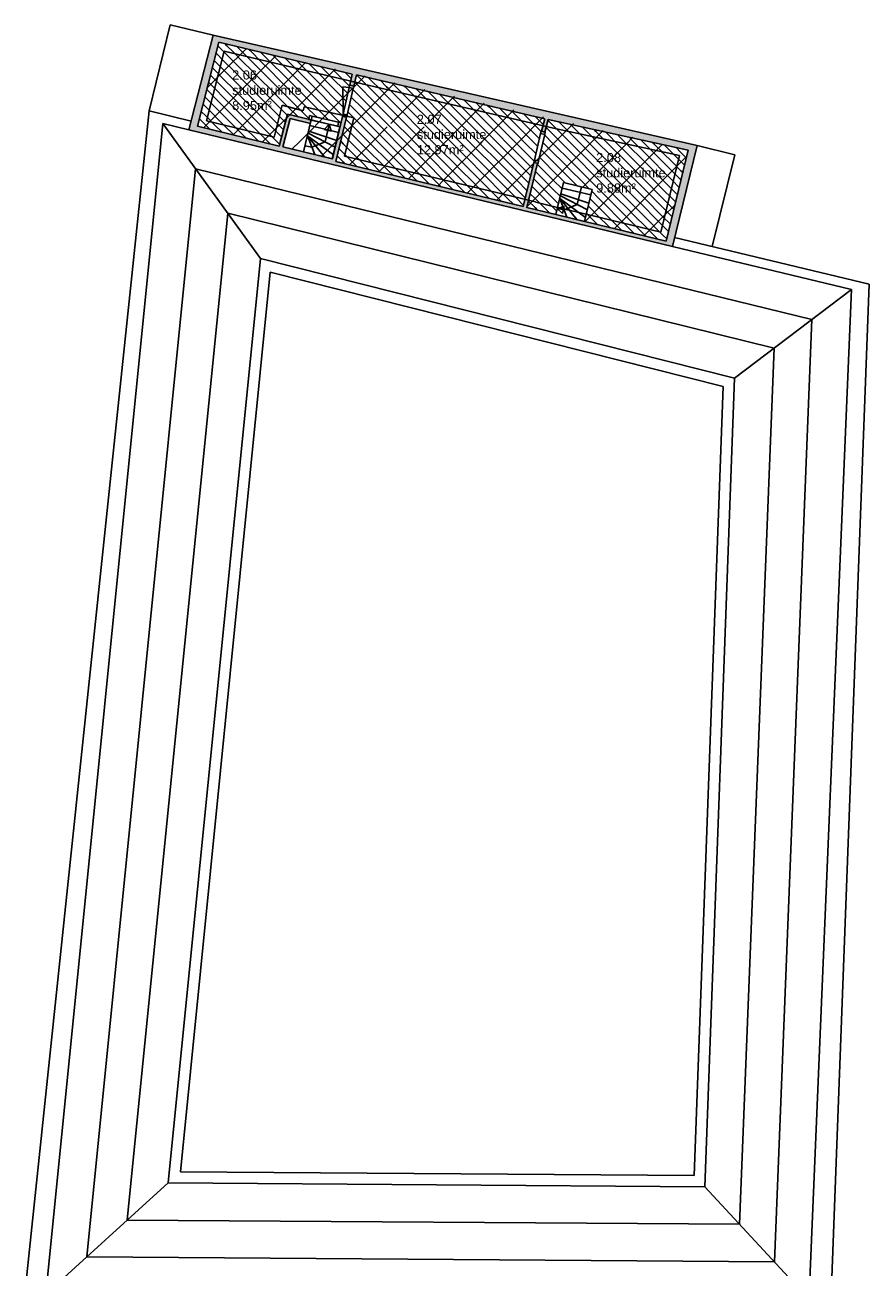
# Model space of a CAD drawing. Extents: x -9.8 to 14.6, y -7 to 44.3.
# Tile 5 of 5: x -8.5 to 14.6, y 10.3 to 44.3. Entities that reach past the tile are written whole.
import ezdxf

# ---------------------------------------------------------------- set-up
doc = ezdxf.new("R2010")
doc.units = 0
doc.linetypes.add('STRICHPUNKT', pattern=[25.4, 12.7, -6.35, 0, -6.35])
doc.linetypes.add('VERDECKT', pattern=[9.525, 6.35, -3.175])
for name, color, linetype in [('XR$1$STANDARD', 7, 'CONTINUOUS'), ('XR$2$STANDARD', 7, 'CONTINUOUS'), ('XR$3$STANDARD', 7, 'CONTINUOUS'), ('XR$4$STANDARD', 7, 'CONTINUOUS')]:
    doc.layers.add(name, color=color, linetype=linetype)
doc.styles.add('ARIAL', font='ARIAL.TTF')

# ---------------------------------------------------------------- blocks, each defined once
blk = doc.blocks.new('PATROON_2')
at = {"layer": 'XR$3$STANDARD', "color": 7, "linetype": 'ByBlock'}
for p, q in [((-3, 43), (-2.397, 43.603)), ((-2, 43), (-1.584, 43.416)), ((-1, 43), (-0.77, 43.23)), ((-3.464, 42.536), (-3, 43)), ((-2.758, 42.242), (-2, 43)), ((-1.716, 42.284), (-1, 43)), ((-0.746, 42.254), (0, 43)), ((0, 43), (0.043, 43.043)), ((0, 42), (0.856, 42.856)), ((1, 42), (1.669, 42.669)), ((-3, 42), (-2.759, 42.241)), ((-2, 42), (-1.719, 42.281)), ((-1, 42), (-0.746, 42.254)), ((2, 42), (2.483, 42.483)), ((3, 42), (3.296, 42.296)), ((-3.566, 41.434), (-3, 42)), ((-2.76, 41.24), (-2, 42)), ((-1.954, 41.046), (-1, 42)), ((-1, 41), (0, 42)), ((0.679, 41.679), (1, 42)), ((1.551, 41.551), (2, 42)), ((2.555, 41.555), (3, 42)), ((3.189, 41.189), (4, 42)), ((4, 42), (4.109, 42.109)), ((4.048, 41.048), (4.922, 41.922)), ((0, 41), (0.679, 41.679)), ((5, 41), (5.735, 41.735)), ((6, 41), (6.549, 41.549)), ((1, 41), (1.459, 41.459)), ((2, 41), (2.331, 41.331)), ((2.331, 41.331), (2.463, 41.463)), ((3, 41), (3.189, 41.189)), ((7, 41), (7.362, 41.362)), ((8, 41), (8.175, 41.175)), ((-1.153, 40.847), (-1.089, 40.911)), ((-1.089, 40.911), (-1, 41)), ((-0.331, 40.669), (-0.146, 40.854)), ((-0.146, 40.854), (0, 41)), ((0.422, 40.422), (0.797, 40.797)), ((0.797, 40.797), (1, 41)), ((1.74, 40.74), (2, 41)), ((2.683, 40.683), (3, 41)), ((3, 40), (4, 41)), ((4, 41), (4.048, 41.048)), ((4, 40), (5, 41)), ((5, 40), (6, 41)), ((6, 40), (7, 41)), ((7, 40), (8, 41)), ((8.342, 40.342), (8.988, 40.988)), ((1.228, 40.228), (1.74, 40.74)), ((2.034, 40.034), (2.683, 40.683)), ((9, 40), (9.648, 40.648)), ((8, 40), (8.339, 40.339)), ((8.339, 40.339), (8.34, 40.34)), ((8.34, 40.34), (8.342, 40.342)), ((2.84, 39.84), (3, 40)), ((3.646, 39.646), (4, 40)), ((4.452, 39.452), (5, 40)), ((5.258, 39.258), (6, 40)), ((6.81, 39.81), (7, 40)), ((7, 39), (8, 40)), ((8, 39), (9, 40)), ((9, 39), (9.33, 39.33)), ((6.064, 39.064), (6.073, 39.073)), ((6.87, 38.87), (7, 39)), ((7.675, 38.675), (8, 39)), ((8.481, 38.481), (9, 39))]:
    blk.add_line(p, q, dxfattribs=at)
blk = doc.blocks.new('PATROON_6')
at = {"layer": 'XR$4$STANDARD', "color": 7, "linetype": 'ByBlock'}
for p, q in [((1, 42.5), (0.619, 42.881)), ((1.5, 42), (1, 42.5)), ((1.44, 42.56), (1.27, 42.73)), ((1.5, 42.5), (1.44, 42.56)), ((2, 42), (1.5, 42.5)), ((2, 42.5), (1.922, 42.578)), ((2.262, 42.238), (2, 42.5)), ((1, 42), (0.522, 42.478)), ((2.5, 42), (2.262, 42.238)), ((3, 42), (2.574, 42.426)), ((3.5, 42), (3.225, 42.275)), ((0.5, 42), (0.425, 42.075)), ((1, 41.5), (0.5, 42)), ((1.5, 41.5), (1, 42)), ((2, 41.5), (1.5, 42)), ((2.5, 41.5), (2, 42)), ((3, 41.5), (2.5, 42)), ((3.5, 41.5), (3, 42)), ((4, 41.5), (3.5, 42)), ((4, 42), (3.877, 42.123)), ((4.5, 41.5), (4, 42)), ((5, 41.5), (4.529, 41.971)), ((5.5, 41.5), (5.181, 41.819)), ((0.5, 41.5), (0.328, 41.672)), ((1, 41), (0.5, 41.5)), ((1.5, 41), (1, 41.5)), ((2, 41), (1.5, 41.5)), ((2.5, 41), (2, 41.5)), ((3, 41), (2.5, 41.5)), ((3.5, 41), (3, 41.5)), ((4, 41), (3.5, 41.5)), ((4.5, 41), (4, 41.5)), ((5, 41), (4.5, 41.5)), ((5.5, 41), (5, 41.5)), ((5.677, 41.323), (5.5, 41.5)), ((0.5, 41), (0.231, 41.269)), ((0.5, 40.5), (0.134, 40.866)), ((1, 40.5), (0.5, 41)), ((1.5, 40.5), (1, 41)), ((2, 40.5), (1.5, 41)), ((2.5, 40.5), (2, 41)), ((3, 40.5), (2.5, 41)), ((3.5, 40.5), (3, 41)), ((4, 40.5), (3.5, 41)), ((4.5, 40.5), (4, 41)), ((5, 40.5), (4.5, 41)), ((5.481, 40.519), (5, 41)), ((5.579, 40.921), (5.5, 41)), ((0.627, 40.373), (0.5, 40.5)), ((1.285, 40.215), (1, 40.5)), ((1.944, 40.056), (1.5, 40.5)), ((2.5, 40), (2, 40.5)), ((3, 40), (2.5, 40.5)), ((3.5, 40), (3, 40.5)), ((4, 40), (3.5, 40.5)), ((4.5, 40), (4, 40.5)), ((5, 40), (4.5, 40.5)), ((5.383, 40.117), (5, 40.5)), ((2.603, 39.897), (2.5, 40)), ((3.261, 39.739), (3, 40)), ((3.92, 39.58), (3.5, 40)), ((4.5, 39.5), (4, 40)), ((5, 39.5), (4.5, 40)), ((5.286, 39.714), (5, 40)), ((4.579, 39.421), (4.5, 39.5)), ((5.188, 39.312), (5, 39.5))]:
    blk.add_line(p, q, dxfattribs=at)
at = {"layer": 'XR$4$STANDARD', "color": 7, "linetype": 'VERDECKT'}
for p, q in [((0.75, 42.5), (0.571, 42.679)), ((1, 42.25), (0.75, 42.5)), ((1, 42.75), (0.944, 42.806)), ((1.029, 42.721), (1, 42.75)), ((1.25, 42.5), (1.029, 42.721)), ((1.5, 42.25), (1.25, 42.5)), ((1.75, 42.5), (1.596, 42.654)), ((2, 42.25), (1.75, 42.5)), ((2.25, 42.5), (2.248, 42.502)), ((2.5, 42.25), (2.25, 42.5)), ((0.5, 42.25), (0.474, 42.276)), ((0.75, 42), (0.5, 42.25)), ((1.25, 42), (1, 42.25)), ((1.75, 42), (1.5, 42.25)), ((2.25, 42), (2, 42.25)), ((2.673, 42.077), (2.5, 42.25)), ((3, 42.25), (2.9, 42.35)), ((3.25, 42), (3, 42.25)), ((3.75, 42), (3.551, 42.199)), ((0.5, 41.75), (0.377, 41.873)), ((1, 41.75), (0.75, 42)), ((1.5, 41.75), (1.25, 42)), ((2, 41.75), (1.75, 42)), ((2.5, 41.75), (2.25, 42)), ((2.75, 42), (2.673, 42.077)), ((3, 41.75), (2.75, 42)), ((3.5, 41.75), (3.25, 42)), ((4, 41.75), (3.75, 42)), ((4.25, 42), (4.203, 42.047)), ((4.5, 41.75), (4.25, 42)), ((5, 41.75), (4.855, 41.895)), ((0.75, 41.5), (0.5, 41.75)), ((1, 41.25), (0.75, 41.5)), ((1.25, 41.5), (1, 41.75)), ((1.5, 41.25), (1.25, 41.5)), ((1.75, 41.5), (1.5, 41.75)), ((2, 41.25), (1.75, 41.5)), ((2.25, 41.5), (2, 41.75)), ((2.5, 41.25), (2.25, 41.5)), ((2.75, 41.5), (2.5, 41.75)), ((3, 41.25), (2.75, 41.5)), ((3.25, 41.5), (3, 41.75)), ((3.5, 41.25), (3.25, 41.5)), ((3.75, 41.5), (3.5, 41.75)), ((4, 41.25), (3.75, 41.5)), ((4.25, 41.5), (4, 41.75)), ((4.5, 41.25), (4.25, 41.5)), ((4.75, 41.5), (4.5, 41.75)), ((5, 41.25), (4.75, 41.5)), ((5.25, 41.5), (5, 41.75)), ((5.5, 41.25), (5.25, 41.5)), ((5.726, 41.524), (5.507, 41.743)), ((0.5, 41.25), (0.28, 41.47)), ((0.75, 41), (0.5, 41.25)), ((1.25, 41), (1, 41.25)), ((1.75, 41), (1.5, 41.25)), ((2.25, 41), (2, 41.25)), ((2.75, 41), (2.5, 41.25)), ((3.25, 41), (3, 41.25)), ((3.75, 41), (3.5, 41.25)), ((4.25, 41), (4, 41.25)), ((4.75, 41), (4.5, 41.25)), ((5.25, 41), (5, 41.25)), ((5.628, 41.122), (5.5, 41.25)), ((0.25, 41), (0.183, 41.067)), ((0.5, 40.75), (0.25, 41)), ((1, 40.75), (0.75, 41)), ((1.5, 40.75), (1.25, 41)), ((2, 40.75), (1.75, 41)), ((2.5, 40.75), (2.25, 41)), ((3, 40.75), (2.75, 41)), ((3.5, 40.75), (3.25, 41)), ((4, 40.75), (3.75, 41)), ((4.5, 40.75), (4.25, 41)), ((5, 40.75), (4.75, 41)), ((5.5, 40.75), (5.25, 41)), ((0.25, 40.5), (0.085, 40.665)), ((0.298, 40.452), (0.25, 40.5)), ((0.75, 40.5), (0.5, 40.75)), ((0.956, 40.294), (0.75, 40.5)), ((1.25, 40.5), (1, 40.75)), ((1.5, 40.25), (1.25, 40.5)), ((1.75, 40.5), (1.5, 40.75)), ((2, 40.25), (1.75, 40.5)), ((2.25, 40.5), (2, 40.75)), ((2.5, 40.25), (2.25, 40.5)), ((2.75, 40.5), (2.5, 40.75)), ((3, 40.25), (2.75, 40.5)), ((3.25, 40.5), (3, 40.75)), ((3.5, 40.25), (3.25, 40.5)), ((3.75, 40.5), (3.5, 40.75)), ((4, 40.25), (3.75, 40.5)), ((4.25, 40.5), (4, 40.75)), ((4.5, 40.25), (4.25, 40.5)), ((4.75, 40.5), (4.5, 40.75)), ((5, 40.25), (4.75, 40.5)), ((5.25, 40.5), (5, 40.75)), ((5.432, 40.318), (5.25, 40.5)), ((5.53, 40.72), (5.5, 40.75)), ((1.615, 40.135), (1.5, 40.25)), ((2.25, 40), (2, 40.25)), ((2.75, 40), (2.5, 40.25)), ((3.25, 40), (3, 40.25)), ((3.75, 40), (3.5, 40.25)), ((4.25, 40), (4, 40.25)), ((4.75, 40), (4.5, 40.25)), ((5.25, 40), (5, 40.25)), ((2.273, 39.977), (2.25, 40)), ((2.932, 39.818), (2.75, 40)), ((3.5, 39.75), (3.25, 40)), ((4, 39.75), (3.75, 40)), ((4.5, 39.75), (4.25, 40)), ((5, 39.75), (4.75, 40)), ((5.334, 39.916), (5.25, 40)), ((3.591, 39.659), (3.5, 39.75)), ((4.249, 39.501), (4, 39.75)), ((4.75, 39.5), (4.5, 39.75)), ((4.908, 39.342), (4.75, 39.5)), ((5.237, 39.513), (5, 39.75))]:
    blk.add_line(p, q, dxfattribs=at)
blk = doc.blocks.new('PATROON_7')
at = {"layer": 'XR$4$STANDARD', "color": 7, "linetype": 'ByBlock'}
for p, q in [((6, 41.5), (5.854, 41.646)), ((6.5, 41), (6, 41.5)), ((6.5, 41.5), (6.476, 41.524)), ((7, 41), (6.5, 41.5)), ((6.5, 41.5), (6.5, 41.5)), ((6, 41), (5.757, 41.243)), ((7.165, 41.335), (7.114, 41.386)), ((7.5, 41), (7.165, 41.335)), ((7.829, 41.171), (7.753, 41.247)), ((8, 41), (7.829, 41.171)), ((6, 40.5), (5.66, 40.84)), ((6.5, 40.5), (6, 41)), ((7, 40.5), (6.5, 41)), ((7.5, 40.5), (7, 41)), ((8, 40.5), (7.5, 41)), ((8.5, 40.5), (8, 41)), ((8.493, 41.007), (8.391, 41.109)), ((8.5, 41), (8.493, 41.007)), ((8.708, 40.792), (8.5, 41)), ((9.157, 40.843), (9.03, 40.97)), ((9.208, 40.792), (9.157, 40.843)), ((9.688, 40.812), (9.668, 40.832)), ((6.5, 40), (6, 40.5)), ((7, 40), (6.5, 40.5)), ((7.5, 40), (7, 40.5)), ((8, 40), (7.5, 40.5)), ((8.5, 40), (8, 40.5)), ((9, 40), (8.5, 40.5)), ((9, 40.5), (8.708, 40.792)), ((9.494, 40.006), (9, 40.5)), ((9.5, 40.5), (9.208, 40.792)), ((9.591, 40.409), (9.5, 40.5)), ((6, 40), (5.563, 40.437)), ((5.5, 40), (5.465, 40.035)), ((6, 39.5), (5.5, 40)), ((6.239, 39.761), (6, 40)), ((6.652, 39.848), (6.5, 40)), ((7.5, 39.5), (7, 40)), ((8, 39.5), (7.5, 40)), ((8.5, 39.5), (8, 40)), ((9, 39.5), (8.5, 40)), ((9.396, 39.604), (9, 40)), ((5.5, 39.5), (5.368, 39.632)), ((5.896, 39.104), (5.5, 39.5)), ((6.142, 39.358), (6, 39.5)), ((7.5, 39), (7.002, 39.498)), ((8, 39), (7.5, 39.5)), ((8.5, 39), (8, 39.5)), ((9, 39), (8.5, 39.5)), ((9.299, 39.201), (9, 39.5)), ((7, 39), (6.905, 39.095)), ((7.213, 38.787), (7, 39)), ((7.872, 38.628), (7.5, 39)), ((8.5, 38.5), (8, 39)), ((9, 38.5), (8.5, 39)), ((9.202, 38.798), (9, 39)), ((8.531, 38.469), (8.5, 38.5)), ((9.105, 38.395), (9, 38.5))]:
    blk.add_line(p, q, dxfattribs=at)
at = {"layer": 'XR$4$STANDARD', "color": 7, "linetype": 'VERDECKT'}
for p, q in [((6.168, 41.582), (6.156, 41.594)), ((6.25, 41.5), (6.168, 41.582)), ((6.5, 41.25), (6.25, 41.5)), ((6, 41.25), (5.806, 41.444)), ((6.25, 41), (6, 41.25)), ((6.75, 41), (6.5, 41.25)), ((6.833, 41.417), (6.795, 41.455)), ((7, 41.25), (6.833, 41.417)), ((7.25, 41), (7, 41.25)), ((7.497, 41.253), (7.433, 41.317)), ((7.5, 41.25), (7.497, 41.253)), ((7.75, 41), (7.5, 41.25)), ((8.161, 41.089), (8.072, 41.178)), ((5.75, 41), (5.708, 41.042)), ((6, 40.75), (5.75, 41)), ((6.5, 40.75), (6.25, 41)), ((7, 40.75), (6.75, 41)), ((7.5, 40.75), (7.25, 41)), ((8, 40.75), (7.75, 41)), ((8.25, 41), (8.161, 41.089)), ((8.5, 40.75), (8.25, 41)), ((8.75, 41), (8.71, 41.04)), ((8.825, 40.925), (8.75, 41)), ((8.958, 40.792), (8.825, 40.925)), ((9.5, 40.75), (9.349, 40.901)), ((5.75, 40.5), (5.611, 40.639)), ((6, 40.25), (5.75, 40.5)), ((6.25, 40.5), (6, 40.75)), ((6.5, 40.25), (6.25, 40.5)), ((6.75, 40.5), (6.5, 40.75)), ((7, 40.25), (6.75, 40.5)), ((7.25, 40.5), (7, 40.75)), ((7.5, 40.25), (7.25, 40.5)), ((7.75, 40.5), (7.5, 40.75)), ((8, 40.25), (7.75, 40.5)), ((8.25, 40.5), (8, 40.75)), ((8.5, 40.25), (8.25, 40.5)), ((8.75, 40.5), (8.5, 40.75)), ((9, 40.25), (8.75, 40.5)), ((9, 40.75), (8.958, 40.792)), ((9.25, 40.5), (9, 40.75)), ((9.5, 40.25), (9.25, 40.5)), ((9.639, 40.611), (9.5, 40.75)), ((5.75, 40), (5.514, 40.236)), ((6.25, 40), (6, 40.25)), ((6.75, 40), (6.5, 40.25)), ((7.25, 40), (7, 40.25)), ((7.75, 40), (7.5, 40.25)), ((8.25, 40), (8, 40.25)), ((8.75, 40), (8.5, 40.25)), ((9.25, 40), (9, 40.25)), ((9.542, 40.208), (9.5, 40.25)), ((5.5, 39.75), (5.417, 39.833)), ((6, 39.75), (5.75, 40)), ((6.323, 39.927), (6.25, 40)), ((6.982, 39.768), (6.75, 40)), ((7.5, 39.75), (7.25, 40)), ((8, 39.75), (7.75, 40)), ((8.5, 39.75), (8.25, 40)), ((9, 39.75), (8.75, 40)), ((9.445, 39.805), (9.25, 40)), ((5.75, 39.5), (5.5, 39.75)), ((6, 39.25), (5.75, 39.5)), ((6.19, 39.56), (6, 39.75)), ((7.25, 39.5), (7.051, 39.699)), ((7.5, 39.25), (7.25, 39.5)), ((7.75, 39.5), (7.5, 39.75)), ((8, 39.25), (7.75, 39.5)), ((8.25, 39.5), (8, 39.75)), ((8.5, 39.25), (8.25, 39.5)), ((8.75, 39.5), (8.5, 39.75)), ((9, 39.25), (8.75, 39.5)), ((9.25, 39.5), (9, 39.75)), ((9.348, 39.402), (9.25, 39.5)), ((5.5, 39.25), (5.319, 39.431)), ((5.567, 39.183), (5.5, 39.25)), ((6.093, 39.157), (6, 39.25)), ((7, 39.25), (6.954, 39.296)), ((7.25, 39), (7, 39.25)), ((7.75, 39), (7.5, 39.25)), ((8.25, 39), (8, 39.25)), ((8.75, 39), (8.5, 39.25)), ((9.25, 39), (9, 39.25)), ((6.884, 38.866), (6.857, 38.893)), ((7.5, 38.75), (7.25, 39)), ((8, 38.75), (7.75, 39)), ((8.5, 38.75), (8.25, 39)), ((9, 38.75), (8.75, 39)), ((9.251, 38.999), (9.25, 39)), ((7.543, 38.707), (7.5, 38.75)), ((8.201, 38.549), (8, 38.75)), ((8.75, 38.5), (8.5, 38.75)), ((8.86, 38.39), (8.75, 38.5)), ((9.153, 38.597), (9, 38.75))]:
    blk.add_line(p, q, dxfattribs=at)
blk = doc.blocks.new('PATROON_8')
at = {"layer": 'XR$4$STANDARD', "color": 7, "linetype": 'ByBlock'}
for p, q in [((-3, 43.5), (-3.175, 43.675)), ((-2.5, 43.5), (-2.658, 43.658)), ((-3, 43), (-3.276, 43.276)), ((-2.5, 43), (-3, 43.5)), ((-2.479, 43.479), (-2.5, 43.5)), ((-2, 43), (-2.479, 43.479)), ((-1.58, 43.08), (-1.999, 43.499)), ((-1, 43), (-1.34, 43.34)), ((-0.5, 43), (-0.682, 43.182)), ((-3, 42.5), (-3.377, 42.877)), ((-2.5, 42.5), (-3, 43)), ((-2, 42.5), (-2.5, 43)), ((-1.5, 42.5), (-2, 43)), ((-1.5, 43), (-1.58, 43.08)), ((-1, 42.5), (-1.5, 43)), ((-0.5, 42.5), (-1, 43)), ((0, 42.5), (-0.5, 43)), ((0, 43), (-0.023, 43.023)), ((0.422, 42.578), (0, 43)), ((-2.5, 42), (-3, 42.5)), ((-2, 42), (-2.5, 42.5)), ((-1.5, 42), (-2, 42.5)), ((-1, 42), (-1.5, 42.5)), ((-0.5, 42), (-1, 42.5)), ((0, 42), (-0.5, 42.5)), ((0.216, 42.284), (0, 42.5)), ((-3.22, 42.22), (-3.479, 42.479)), ((-3, 42), (-3.22, 42.22)), ((0.328, 42.172), (0.216, 42.284)), ((-3.5, 42), (-3.58, 42.08)), ((-3, 41.5), (-3.5, 42)), ((-2.5, 41.5), (-3, 42)), ((-2, 41.5), (-2.5, 42)), ((-1.5, 41.5), (-2, 42)), ((-1.28, 41.78), (-1.5, 42)), ((-0.685, 41.685), (-1, 42)), ((-0.151, 41.651), (-0.5, 42)), ((0.235, 41.765), (0, 42)), ((-3.5, 41.5), (-3.681, 41.681)), ((-3.393, 41.393), (-3.5, 41.5)), ((-2.734, 41.234), (-3, 41.5)), ((-2.075, 41.075), (-2.5, 41.5)), ((-1.5, 41), (-2, 41.5)), ((-1.382, 41.382), (-1.5, 41.5)), ((-1.484, 40.984), (-1.5, 41))]:
    blk.add_line(p, q, dxfattribs=at)
at = {"layer": 'XR$4$STANDARD', "color": 7, "linetype": 'VERDECKT'}
for p, q in [((-2.928, 43.678), (-2.987, 43.737)), ((-2.75, 43.5), (-2.928, 43.678)), ((-2.25, 43.5), (-2.328, 43.578)), ((-3, 43.25), (-3.225, 43.475)), ((-2.75, 43), (-3, 43.25)), ((-2.5, 43.25), (-2.75, 43.5)), ((-2.25, 43), (-2.5, 43.25)), ((-2.03, 43.28), (-2.25, 43.5)), ((-2, 43.25), (-2.03, 43.28)), ((-1.75, 43), (-2, 43.25)), ((-1.5, 43.25), (-1.67, 43.42)), ((-1.25, 43), (-1.5, 43.25)), ((-1, 43.25), (-1.011, 43.261)), ((-0.75, 43), (-1, 43.25)), ((-3.25, 43), (-3.327, 43.077)), ((-3, 42.75), (-3.25, 43)), ((-2.5, 42.75), (-2.75, 43)), ((-2, 42.75), (-2.25, 43)), ((-1.5, 42.75), (-1.75, 43)), ((-1, 42.75), (-1.25, 43)), ((-0.5, 42.75), (-0.75, 43)), ((-0.25, 43), (-0.352, 43.102)), ((0, 42.75), (-0.25, 43)), ((0.468, 42.782), (0.306, 42.944)), ((-3.25, 42.5), (-3.428, 42.678)), ((-3, 42.25), (-3.25, 42.5)), ((-2.75, 42.5), (-3, 42.75)), ((-2.5, 42.25), (-2.75, 42.5)), ((-2.25, 42.5), (-2.5, 42.75)), ((-2, 42.25), (-2.25, 42.5)), ((-1.75, 42.5), (-2, 42.75)), ((-1.5, 42.25), (-1.75, 42.5)), ((-1.25, 42.5), (-1.5, 42.75)), ((-1, 42.25), (-1.25, 42.5)), ((-0.75, 42.5), (-1, 42.75)), ((-0.5, 42.25), (-0.75, 42.5)), ((-0.25, 42.5), (-0.5, 42.75)), ((0, 42.25), (-0.25, 42.5)), ((0.25, 42.5), (0, 42.75)), ((0.375, 42.375), (0.25, 42.5)), ((-3.5, 42.25), (-3.529, 42.279)), ((-3.25, 42), (-3.5, 42.25)), ((-2.75, 42), (-3, 42.25)), ((-2.25, 42), (-2.5, 42.25)), ((-1.75, 42), (-2, 42.25)), ((-1.25, 42), (-1.5, 42.25)), ((-0.75, 42), (-1, 42.25)), ((-0.25, 42), (-0.5, 42.25)), ((0.124, 42.126), (0, 42.25)), ((-3.5, 41.75), (-3.631, 41.881)), ((-3, 41.75), (-3.25, 42)), ((-2.5, 41.75), (-2.75, 42)), ((-2, 41.75), (-2.25, 42)), ((-1.5, 41.75), (-1.75, 42)), ((-1, 41.75), (-1.25, 42)), ((-0.5, 41.75), (-0.75, 42)), ((0, 41.75), (-0.25, 42)), ((0.25, 42), (0.124, 42.126)), ((0.282, 41.968), (0.25, 42)), ((-3.722, 41.472), (-3.732, 41.482)), ((-3.25, 41.5), (-3.5, 41.75)), ((-3.063, 41.313), (-3.25, 41.5)), ((-2.75, 41.5), (-3, 41.75)), ((-2.5, 41.25), (-2.75, 41.5)), ((-2.25, 41.5), (-2.5, 41.75)), ((-2, 41.25), (-2.25, 41.5)), ((-1.75, 41.5), (-2, 41.75)), ((-1.5, 41.25), (-1.75, 41.5)), ((-1.331, 41.581), (-1.5, 41.75)), ((-0.983, 41.733), (-1, 41.75)), ((-0.475, 41.725), (-0.5, 41.75)), ((0.173, 41.577), (0, 41.75)), ((-2.405, 41.155), (-2.5, 41.25)), ((-1.75, 41), (-2, 41.25)), ((-1.433, 41.183), (-1.5, 41.25)), ((-1.746, 40.996), (-1.75, 41))]:
    blk.add_line(p, q, dxfattribs=at)

msp = doc.modelspace()

# ---------------------------------------------------------------- hatches: boundary and pattern name
at = {"layer": 'XR$2$STANDARD', "linetype": 'ByBlock'}
h = msp.add_hatch(color=250, dxfattribs=at)
h.dxf.hatch_style = 2
h.paths.add_polyline_path([(9.938, 40.95), (-3.306, 43.968), (-3.967, 41.377), (9.261, 38.19)])
h.paths.add_polyline_path([(5.764, 41.683), (5.668, 41.343), (5.78, 41.318), (5.858, 41.658), (9.691, 40.827), (9.09, 38.335), (5.276, 39.253), (5.567, 40.463), (5.472, 40.485), (5.179, 39.277), (0.049, 40.512), (0.34, 41.722), (0.231, 41.747), (0.432, 42.603), (0.429, 42.605), (0.543, 42.578), (0.476, 42.286), (0.619, 42.882)])
h.paths.add_polyline_path([(-3.734, 41.475), (-3.149, 43.776), (0.495, 42.898), (-0.037, 40.584), (-1.399, 40.912), (-1.201, 41.688), (-0.643, 41.553), (-0.62, 41.651), (-1.273, 41.808), (-1.496, 40.936)])

# ---------------------------------------------------------------- linework, layer by layer
at = {"layer": 'XR$1$STANDARD', "color": 240, "linetype": 'ByBlock'}
for p, q in [((-5.052, 41.895), (-4.485, 44.252)), ((-3.306, 43.968), (-4.485, 44.252)), ((0.25, 41.812), (0.24, 42.557)), ((0.24, 42.557), (0.417, 42.539)), ((-5.052, 41.895), (-8.457, 9.525)), ((-3.905, 41.619), (-5.052, 41.895)), ((-4.686, 41.55), (-7.882, 9.521)), ((-3.967, 41.377), (-4.686, 41.55)), ((-4.686, 41.55), (-2.009, 37.858)), ((-0.62, 41.651), (-0.83, 40.776)), ((-0.657, 41.498), (0.128, 41.309)), ((0.162, 41.462), (-0.62, 41.651)), ((-0.267, 41.387), (-0.129, 41.532)), ((-0.129, 41.532), (-0.245, 41.052)), ((-0.129, 41.532), (-0.073, 41.341)), ((-0.725, 41.213), (-0.017, 40.695)), ((-0.725, 41.213), (-0.257, 40.637)), ((-0.725, 41.213), (-0.527, 40.705)), ((-0.704, 41.289), (0.033, 40.906)), ((-0.692, 41.345), (0.076, 41.088)), ((-0.073, 41.341), (-0.267, 41.387)), ((-0.048, 40.587), (0.162, 41.462)), ((-0.604, 40.902), (-0.791, 40.938)), ((-0.245, 41.052), (-0.604, 40.902)), ((10.967, 40.697), (9.938, 40.95)), ((-0.83, 40.776), (-0.048, 40.587)), ((10.35, 38.185), (10.967, 40.697)), ((-3.789, 40.313), (-6.76, 10.541)), ((13.077, 36.189), (-3.789, 40.313)), ((6.281, 39.937), (6.07, 39.062)), ((6.244, 39.784), (7.028, 39.596)), ((7.063, 39.749), (6.281, 39.937)), ((6.771, 39.819), (6.655, 39.338)), ((6.175, 39.5), (6.884, 38.981)), ((6.175, 39.5), (6.644, 38.924)), ((6.175, 39.5), (6.374, 38.992)), ((6.196, 39.576), (6.934, 39.193)), ((6.208, 39.632), (6.976, 39.375)), ((6.852, 38.874), (7.063, 39.749)), ((6.109, 39.224), (6.301, 39.281)), ((6.297, 39.188), (6.109, 39.224)), ((6.254, 39.086), (6.109, 39.224)), ((6.301, 39.281), (6.254, 39.086)), ((6.655, 39.338), (6.297, 39.188)), ((-2.906, 39.095), (-5.655, 11.546)), ((-2.906, 39.095), (12.045, 35.408)), ((6.07, 39.062), (6.852, 38.874)), ((14.641, 37.152), (9.32, 38.433)), ((14.161, 37.01), (9.261, 38.19)), ((-2.009, 37.858), (-4.533, 12.567)), ((10.96, 34.587), (-2.009, 37.858)), ((-1.745, 37.482), (-4.202, 12.864)), ((10.651, 34.355), (-1.745, 37.482)), ((14.641, 37.152), (13.6, 9.379)), ((10.96, 34.587), (14.161, 37.01)), ((14.161, 37.01), (12.998, 9.383)), ((12.05, 10.403), (13.077, 36.189)), ((11.09, 11.436), (12.045, 35.408)), ((9.853, 12.761), (10.651, 34.355)), ((10.142, 12.456), (10.96, 34.587)), ((9.853, 12.761), (-4.202, 12.864)), ((-4.533, 12.567), (-7.882, 9.521)), ((10.142, 12.458), (-4.533, 12.567)), ((10.142, 12.456), (12.998, 9.383)), ((-5.655, 11.546), (11.09, 11.436)), ((-6.76, 10.541), (12.05, 10.403))]:
    msp.add_line(p, q, dxfattribs=at)
at = {"layer": 'XR$1$STANDARD', "color": 100, "linetype": 'ByBlock'}
for p, q in [((-3.967, 41.377), (-3.306, 43.968)), ((-3.306, 43.968), (9.938, 40.95)), ((-3.734, 41.475), (-3.149, 43.776)), ((0.495, 42.898), (-3.149, 43.776)), ((0.429, 42.605), (0.495, 42.898)), ((0.546, 42.577), (0.619, 42.882)), ((5.764, 41.683), (0.619, 42.882)), ((0.429, 42.605), (0.546, 42.577)), ((-1.496, 40.936), (-1.273, 41.808)), ((-1.399, 40.912), (-1.201, 41.688)), ((-0.62, 41.651), (-1.273, 41.808)), ((-0.643, 41.553), (-1.201, 41.688)), ((-0.037, 40.584), (0.231, 41.747)), ((0.049, 40.512), (0.34, 41.721)), ((0.231, 41.747), (0.34, 41.721)), ((5.677, 41.342), (5.764, 41.683)), ((5.771, 41.319), (5.858, 41.658)), ((9.691, 40.827), (5.858, 41.658)), ((-3.967, 41.377), (9.261, 38.19)), ((-1.496, 40.936), (-3.734, 41.475)), ((5.677, 41.342), (5.772, 41.319)), ((-0.037, 40.584), (-1.399, 40.912)), ((9.09, 38.335), (9.691, 40.827)), ((9.261, 38.19), (9.938, 40.95)), ((5.179, 39.277), (0.049, 40.512)), ((5.179, 39.277), (5.47, 40.486)), ((5.276, 39.253), (5.567, 40.463)), ((5.47, 40.486), (5.567, 40.463)), ((9.09, 38.335), (5.276, 39.253))]:
    msp.add_line(p, q, dxfattribs=at)
at = {"layer": 'XR$1$STANDARD', "color": 240, "linetype": 'ByBlock'}
for points in [[(0.529, 42.513), (0.361, 41.786), (0.25, 41.811), (0.417, 42.538), (0.529, 42.513)], [(0.543, 42.578), (0.529, 42.513), (0.417, 42.538), (0.432, 42.603), (0.543, 42.578)], [(-0.667, 41.769), (-0.601, 41.755), (-0.626, 41.643), (-0.691, 41.658), (-0.667, 41.769)], [(-0.601, 41.755), (0.126, 41.587), (0.101, 41.476), (-0.626, 41.643), (-0.601, 41.755)], [(0.126, 41.587), (0.191, 41.573), (0.166, 41.461), (0.101, 41.476), (0.126, 41.587)], [(0.361, 41.786), (0.346, 41.721), (0.235, 41.745), (0.25, 41.811), (0.361, 41.786)], [(5.765, 41.253), (5.597, 40.526), (5.486, 40.551), (5.654, 41.277), (5.765, 41.253)], [(5.78, 41.318), (5.765, 41.253), (5.654, 41.277), (5.668, 41.343), (5.78, 41.318)], [(5.597, 40.526), (5.583, 40.46), (5.472, 40.485), (5.486, 40.551), (5.597, 40.526)]]:
    msp.add_lwpolyline(points, close=True, dxfattribs=at)
at = {"layer": 'XR$4$STANDARD', "color": 4, "linetype": 'STRICHPUNKT'}
for p, q in [((0.767, 42.642), (6.006, 41.422)), ((0.29, 40.66), (0.542, 41.706)), ((5.516, 39.405), (0.29, 40.66))]:
    msp.add_line(p, q, dxfattribs=at)
for points in [[(-3.49, 41.622), (-3.004, 43.535), (0.767, 42.642)], [(0.553, 41.704), (-0.818, 42.009), (-0.842, 41.903), (-1.418, 42.052), (-1.641, 41.177), (-3.49, 41.622)], [(6.006, 41.422), (9.449, 40.675), (8.943, 38.576), (7.093, 39.021), (5.923, 39.303), (5.518, 39.401)]]:
    msp.add_lwpolyline(points, dxfattribs=at)

# ---------------------------------------------------------------- block references
at = {"layer": 'XR$3$STANDARD', "color": 7, "linetype": 'ByBlock'}
msp.add_blockref('PATROON_2', (0, 0), dxfattribs=at)
at = {"layer": 'XR$4$STANDARD', "color": 7, "linetype": 'ByBlock'}
for name in ['PATROON_8', 'PATROON_6', 'PATROON_7']:
    msp.add_blockref(name, (0, 0), dxfattribs=at)

# ---------------------------------------------------------------- texts
at = {"layer": 'XR$1$STANDARD', "color": 7, "linetype": 'ByBlock', "char_height": 0.25, "width": 2.225, "attachment_point": 1, "style": 'ARIAL'}
for s, insert in [('2.06\\Pstudieruimte\\P8.95m²', (-2.786, 43.005)), ('2.07\\Pstudieruimte\\P12.97m²', (2.267, 41.793)), ('2.08\\Pstudieruimte\\P9.88m²', (7.173, 40.745))]:
    msp.add_mtext(s, dxfattribs=dict(at, insert=insert))

doc.saveas('drawing.dxf')
